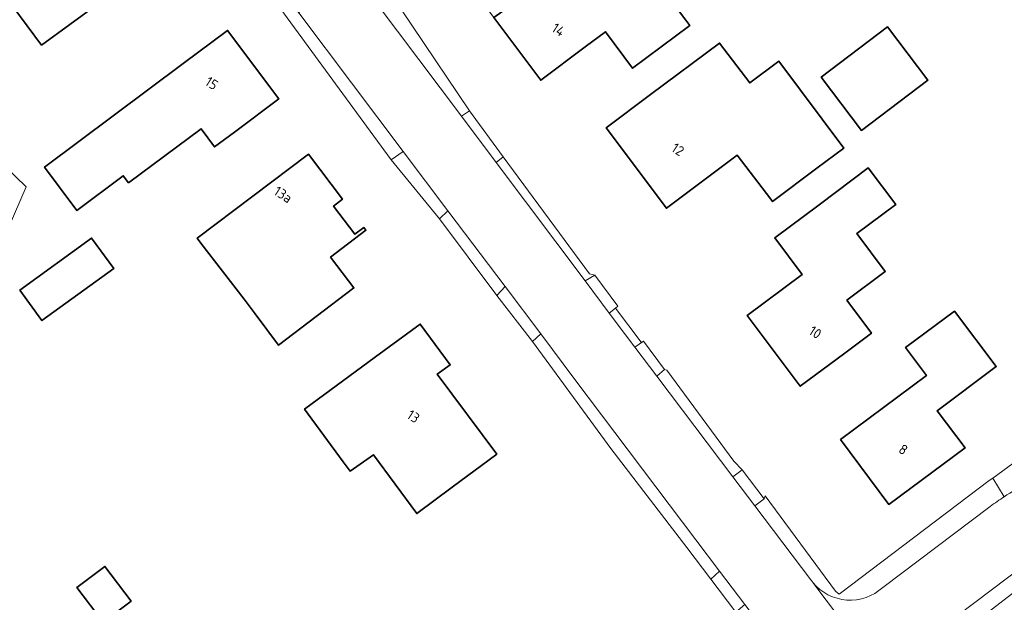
# Model space of a CAD drawing. Extents: x 184422 to 188298, y 343471 to 350189.
# Tile 152 of 256: x 186043 to 186132, y 347222 to 347274. Entities that reach past the tile are written whole.
import ezdxf
from ezdxf.enums import TextEntityAlignment as Align

# ---------------------------------------------------------------- set-up
doc = ezdxf.new("R2010")
doc.units = 0
for name, color, linetype, lineweight in [('B-WA-GR-GRAS-GV', 252, 'Continuous', 13), ('B-WA-OG-TERREIN_ERF-GV', 252, 'Continuous', 18), ('B-WA-VH-VERHARDING_ASFALT-GV', 252, 'Continuous', 18), ('B-WA-VH-VERHARDING_HALFVERHARDING-GV', 252, 'Continuous', 18), ('B-WA-VH-VERHARDING_HALFVERHARDING_GRIND-GV', 252, 'Continuous', 18), ('B-WA-VH-VERHARDING_OPEN-GV', 252, 'Continuous', 18), ('B-WE-OG-BEBOUWING-GV', 250, 'Continuous', 35), ('B-WE-OG-BEBOUWING-T18', 10, 'Continuous', 18)]:
    doc.layers.add(name, color=color, linetype=linetype, lineweight=lineweight)
doc.styles.add('NLCS-ISO-M500-T18', font='NLCS-ISO.ttf', dxfattribs={"height": 0.9})

msp = doc.modelspace()

# ---------------------------------------------------------------- linework, layer by layer
at = {"layer": 'B-WA-GR-GRAS-GV', "flags": 128}
msp.add_lwpolyline([(186017.908, 347199.426), (186043.736, 347259.171), (186029.962, 347272.485)], dxfattribs=at)
msp.add_lwpolyline([(186017.908, 347199.426), (186043.736, 347259.171), (186029.962, 347272.485)], dxfattribs=at)
msp.add_lwpolyline([(186017.908, 347199.426), (186043.736, 347259.171), (186029.962, 347272.485)], dxfattribs=at)
at = {"layer": 'B-WA-OG-TERREIN_ERF-GV', "flags": 128}
for points in [[(186113.535, 347211.884), (186107.726, 347220.803), (186105.468, 347223.801), (186103.314, 347226.662), (186096.453, 347235.584), (186089.383, 347245.231), (186086.17, 347249.369), (186080.996, 347256.261), (186076.648, 347261.604), (186053.288, 347293.508), (186052.204, 347295.22), (186051.797, 347295.314), (186050.095, 347297.78), (186040.716, 347310.875)], [(186113.535, 347211.884), (186107.726, 347220.803), (186105.468, 347223.801), (186103.314, 347226.662), (186096.453, 347235.584), (186089.383, 347245.231), (186086.17, 347249.369), (186080.996, 347256.261), (186076.648, 347261.604), (186053.288, 347293.508), (186052.204, 347295.22), (186051.797, 347295.314), (186050.095, 347297.78), (186040.716, 347310.875)], [(186113.535, 347211.884), (186107.726, 347220.803), (186105.468, 347223.801), (186103.314, 347226.662), (186096.453, 347235.584), (186089.383, 347245.231), (186086.17, 347249.369), (186080.996, 347256.261), (186076.648, 347261.604), (186053.288, 347293.508), (186052.204, 347295.22), (186051.797, 347295.314), (186050.095, 347297.78), (186040.716, 347310.875)], [(186076.526, 347276.694), (186083.722, 347266.018), (186086.753, 347261.87), (186094.544, 347251.307), (186095.024, 347251.206), (186097.076, 347248.405), (186096.86, 347248.231), (186099.177, 347245.171), (186099.407, 347245.244), (186101.298, 347242.698), (186101.507, 347242.627), (186107.531, 347234.427), (186108.301, 347233.643), (186110.261, 347231.035), (186110.363, 347231.307), (186116.72, 347222.698), (186117.031, 347222.443), (186130.551, 347232.679), (186130.896, 347232.889), (186134.839, 347235.779)], [(186076.526, 347276.694), (186083.722, 347266.018), (186086.753, 347261.87), (186094.544, 347251.307), (186095.024, 347251.206), (186097.076, 347248.405), (186096.86, 347248.231), (186099.177, 347245.171), (186099.407, 347245.244), (186101.298, 347242.698), (186101.507, 347242.627), (186107.531, 347234.427), (186108.301, 347233.643), (186110.261, 347231.035), (186110.363, 347231.307), (186116.72, 347222.698), (186117.031, 347222.443), (186130.551, 347232.679), (186130.896, 347232.889), (186134.839, 347235.779)], [(186076.526, 347276.694), (186083.722, 347266.018), (186086.753, 347261.87), (186094.544, 347251.307), (186095.024, 347251.206), (186097.076, 347248.405), (186096.86, 347248.231), (186099.177, 347245.171), (186099.407, 347245.244), (186101.298, 347242.698), (186101.507, 347242.627), (186107.531, 347234.427), (186108.301, 347233.643), (186110.261, 347231.035), (186110.363, 347231.307), (186116.72, 347222.698), (186117.031, 347222.443), (186130.551, 347232.679), (186130.896, 347232.889), (186134.839, 347235.779)], [(186029.962, 347272.485), (186043.736, 347259.171), (186017.908, 347199.426)], [(186029.962, 347272.485), (186043.736, 347259.171), (186017.908, 347199.426)], [(186029.962, 347272.485), (186043.736, 347259.171), (186017.908, 347199.426)], [(186134.912, 347224.239), (186128.509, 347219.328), (186126.105, 347217.394), (186125.427, 347216.697), (186124.882, 347213.353), (186134.309, 347200.778)], [(186134.912, 347224.239), (186128.509, 347219.328), (186126.105, 347217.394), (186125.427, 347216.697), (186124.882, 347213.353), (186134.309, 347200.778)], [(186134.912, 347224.239), (186128.509, 347219.328), (186126.105, 347217.394), (186125.427, 347216.697), (186124.882, 347213.353), (186134.309, 347200.778)]]:
    msp.add_lwpolyline(points, dxfattribs=at)
for points in [[(186050.246, 347275.663), (186045.135, 347271.929), (186042.557, 347275.421), (186040.966, 347274.316), (186038.8, 347277.343), (186040.335, 347278.431), (186037.762, 347281.916), (186042.974, 347285.834), (186046.968, 347288.836), (186047.338, 347288.379), (186049.455, 347289.962), (186051.668, 347286.979), (186049.663, 347285.445), (186052.024, 347282.304), (186047.719, 347279.086), (186049.972, 347276.034)], [(186050.246, 347275.663), (186045.135, 347271.929), (186042.557, 347275.421), (186040.966, 347274.316), (186038.8, 347277.343), (186040.335, 347278.431), (186037.762, 347281.916), (186042.974, 347285.834), (186046.968, 347288.836), (186047.338, 347288.379), (186049.455, 347289.962), (186051.668, 347286.979), (186049.663, 347285.445), (186052.024, 347282.304), (186047.719, 347279.086), (186049.972, 347276.034)], [(186050.246, 347275.663), (186045.135, 347271.929), (186042.557, 347275.421), (186040.966, 347274.316), (186038.8, 347277.343), (186040.335, 347278.431), (186037.762, 347281.916), (186042.974, 347285.834), (186046.968, 347288.836), (186047.338, 347288.379), (186049.455, 347289.962), (186051.668, 347286.979), (186049.663, 347285.445), (186052.024, 347282.304), (186047.719, 347279.086), (186049.972, 347276.034)], [(186094.939, 347281.371), (186091.906, 347279.103), (186092.094, 347278.852), (186094.35, 347275.833), (186098.179, 347278.696), (186098.205, 347278.715), (186099.767, 347276.626), (186099.932, 347276.405), (186100.974, 347277.183), (186103.209, 347274.192), (186103.571, 347273.708), (186098.415, 347269.854), (186095.965, 347273.132), (186094.149, 347271.774), (186090.135, 347268.772), (186085.913, 347274.417), (186081.531, 347280.277), (186085.535, 347283.271), (186091.347, 347287.617), (186093.117, 347285.249), (186095.63, 347281.887)], [(186094.939, 347281.371), (186091.906, 347279.103), (186092.094, 347278.852), (186094.35, 347275.833), (186098.179, 347278.696), (186098.205, 347278.715), (186099.767, 347276.626), (186099.932, 347276.405), (186100.974, 347277.183), (186103.209, 347274.192), (186103.571, 347273.708), (186098.415, 347269.854), (186095.965, 347273.132), (186094.149, 347271.774), (186090.135, 347268.772), (186085.913, 347274.417), (186081.531, 347280.277), (186085.535, 347283.271), (186091.347, 347287.617), (186093.117, 347285.249), (186095.63, 347281.887)], [(186094.939, 347281.371), (186091.906, 347279.103), (186092.094, 347278.852), (186094.35, 347275.833), (186098.179, 347278.696), (186098.205, 347278.715), (186099.767, 347276.626), (186099.932, 347276.405), (186100.974, 347277.183), (186103.209, 347274.192), (186103.571, 347273.708), (186098.415, 347269.854), (186095.965, 347273.132), (186094.149, 347271.774), (186090.135, 347268.772), (186085.913, 347274.417), (186081.531, 347280.277), (186085.535, 347283.271), (186091.347, 347287.617), (186093.117, 347285.249), (186095.63, 347281.887)], [(186115.413, 347269.031), (186121.398, 347273.567), (186125.031, 347268.774), (186119.045, 347264.238)], [(186115.413, 347269.031), (186121.398, 347273.567), (186125.031, 347268.774), (186119.045, 347264.238)], [(186115.413, 347269.031), (186121.398, 347273.567), (186125.031, 347268.774), (186119.045, 347264.238)], [(186052.5, 347260.151), (186048.317, 347257.024), (186045.404, 347260.922), (186057.901, 347270.261), (186061.906, 347273.254), (186066.522, 347267.078), (186062.517, 347264.085), (186060.738, 347262.755), (186059.517, 347264.388), (186052.983, 347259.505)], [(186052.5, 347260.151), (186048.317, 347257.024), (186045.404, 347260.922), (186057.901, 347270.261), (186061.906, 347273.254), (186066.522, 347267.078), (186062.517, 347264.085), (186060.738, 347262.755), (186059.517, 347264.388), (186052.983, 347259.505)], [(186052.5, 347260.151), (186048.317, 347257.024), (186045.404, 347260.922), (186057.901, 347270.261), (186061.906, 347273.254), (186066.522, 347267.078), (186062.517, 347264.085), (186060.738, 347262.755), (186059.517, 347264.388), (186052.983, 347259.505)], [(186107.846, 347262.007), (186101.469, 347257.227), (186096.042, 347264.47), (186100.043, 347267.468), (186106.252, 347272.121), (186108.975, 347268.525), (186111.591, 347270.486), (186117.454, 347262.643), (186115.037, 347260.835), (186111.036, 347257.836), (186110.874, 347258.052)], [(186107.846, 347262.007), (186101.469, 347257.227), (186096.042, 347264.47), (186100.043, 347267.468), (186106.252, 347272.121), (186108.975, 347268.525), (186111.591, 347270.486), (186117.454, 347262.643), (186115.037, 347260.835), (186111.036, 347257.836), (186110.874, 347258.052)], [(186107.846, 347262.007), (186101.469, 347257.227), (186096.042, 347264.47), (186100.043, 347267.468), (186106.252, 347272.121), (186108.975, 347268.525), (186111.591, 347270.486), (186117.454, 347262.643), (186115.037, 347260.835), (186111.036, 347257.836), (186110.874, 347258.052)], [(186074.186, 347255.488), (186074.373, 347255.241), (186071.17, 347252.826), (186071.273, 347252.692), (186073.297, 347250.049), (186066.507, 347244.9), (186064.404, 347247.71), (186063.404, 347249.047), (186059.501, 347254.095), (186059.17, 347254.523), (186069.187, 347262.092), (186072.257, 347258.032), (186071.459, 347257.429), (186073.388, 347254.885)], [(186074.186, 347255.488), (186074.373, 347255.241), (186071.17, 347252.826), (186071.273, 347252.692), (186073.297, 347250.049), (186066.507, 347244.9), (186064.404, 347247.71), (186063.404, 347249.047), (186059.501, 347254.095), (186059.17, 347254.523), (186069.187, 347262.092), (186072.257, 347258.032), (186071.459, 347257.429), (186073.388, 347254.885)], [(186074.186, 347255.488), (186074.373, 347255.241), (186071.17, 347252.826), (186071.273, 347252.692), (186073.297, 347250.049), (186066.507, 347244.9), (186064.404, 347247.71), (186063.404, 347249.047), (186059.501, 347254.095), (186059.17, 347254.523), (186069.187, 347262.092), (186072.257, 347258.032), (186071.459, 347257.429), (186073.388, 347254.885)], [(186121.188, 347251.53), (186117.732, 347248.94), (186119.947, 347245.982), (186117.532, 347244.173), (186113.53, 347241.176), (186108.745, 347247.567), (186113.692, 347251.271), (186111.235, 347254.553), (186115.237, 347257.55), (186119.661, 347260.863), (186122.134, 347257.559), (186118.634, 347254.938)], [(186121.188, 347251.53), (186117.732, 347248.94), (186119.947, 347245.982), (186117.532, 347244.173), (186113.53, 347241.176), (186108.745, 347247.567), (186113.692, 347251.271), (186111.235, 347254.553), (186115.237, 347257.55), (186119.661, 347260.863), (186122.134, 347257.559), (186118.634, 347254.938)], [(186121.188, 347251.53), (186117.732, 347248.94), (186119.947, 347245.982), (186117.532, 347244.173), (186113.53, 347241.176), (186108.745, 347247.567), (186113.692, 347251.271), (186111.235, 347254.553), (186115.237, 347257.55), (186119.661, 347260.863), (186122.134, 347257.559), (186118.634, 347254.938)], [(186049.647, 347254.538), (186051.642, 347251.783), (186045.169, 347247.095), (186043.174, 347249.849)], [(186049.647, 347254.538), (186051.642, 347251.783), (186045.169, 347247.095), (186043.174, 347249.849)], [(186049.647, 347254.538), (186051.642, 347251.783), (186045.169, 347247.095), (186043.174, 347249.849)], [(186124.9, 347242.145), (186123.025, 347244.664), (186127.439, 347247.95), (186131.192, 347242.977), (186125.861, 347238.954), (186128.388, 347235.641), (186121.519, 347230.527), (186117.159, 347236.383)], [(186124.9, 347242.145), (186123.025, 347244.664), (186127.439, 347247.95), (186131.192, 347242.977), (186125.861, 347238.954), (186128.388, 347235.641), (186121.519, 347230.527), (186117.159, 347236.383)], [(186124.9, 347242.145), (186123.025, 347244.664), (186127.439, 347247.95), (186131.192, 347242.977), (186125.861, 347238.954), (186128.388, 347235.641), (186121.519, 347230.527), (186117.159, 347236.383)], [(186081.971, 347243.123), (186080.811, 347242.27), (186086.164, 347235.058), (186082.149, 347232.078), (186078.954, 347229.707), (186075.053, 347235.012), (186072.942, 347233.537), (186072.335, 347234.381), (186068.846, 347239.125), (186075.245, 347243.83), (186079.273, 347246.792)], [(186081.971, 347243.123), (186080.811, 347242.27), (186086.164, 347235.058), (186082.149, 347232.078), (186078.954, 347229.707), (186075.053, 347235.012), (186072.942, 347233.537), (186072.335, 347234.381), (186068.846, 347239.125), (186075.245, 347243.83), (186079.273, 347246.792)], [(186081.971, 347243.123), (186080.811, 347242.27), (186086.164, 347235.058), (186082.149, 347232.078), (186078.954, 347229.707), (186075.053, 347235.012), (186072.942, 347233.537), (186072.335, 347234.381), (186068.846, 347239.125), (186075.245, 347243.83), (186079.273, 347246.792)]]:
    msp.add_lwpolyline(points, close=True, dxfattribs=at)
at = {"layer": 'B-WA-VH-VERHARDING_ASFALT-GV', "flags": 128}
for points in [[(186114.488, 347223.742), (186109.443, 347230.409), (186107.461, 347233.03), (186100.594, 347242.104), (186098.615, 347244.72), (186097.785, 347245.817), (186096.308, 347247.784), (186094.137, 347250.676), (186086.12, 347261.354), (186082.982, 347265.534), (186075.309, 347275.754), (186073.346, 347278.369), (186069.166, 347281.351), (186068.904, 347281.703), (186068.858, 347281.765), (186068.73, 347281.904), (186066.327, 347280.099), (186066.432, 347279.947), (186066.443, 347279.932), (186066.798, 347279.473), (186068.422, 347274.731), (186077.745, 347262.349), (186081.765, 347257.01)], [(186114.488, 347223.742), (186109.443, 347230.409), (186107.461, 347233.03), (186100.594, 347242.104), (186098.615, 347244.72), (186097.785, 347245.817), (186096.308, 347247.784), (186094.137, 347250.676), (186086.12, 347261.354), (186082.982, 347265.534), (186075.309, 347275.754), (186073.346, 347278.369), (186069.166, 347281.351), (186068.904, 347281.703), (186068.858, 347281.765), (186068.73, 347281.904), (186066.327, 347280.099), (186066.432, 347279.947), (186066.443, 347279.932), (186066.798, 347279.473), (186068.422, 347274.731), (186077.745, 347262.349), (186081.765, 347257.01)], [(186114.488, 347223.742), (186109.443, 347230.409), (186107.461, 347233.03), (186100.594, 347242.104), (186098.615, 347244.72), (186097.785, 347245.817), (186096.308, 347247.784), (186094.137, 347250.676), (186086.12, 347261.354), (186082.982, 347265.534), (186075.309, 347275.754), (186073.346, 347278.369), (186069.166, 347281.351), (186068.904, 347281.703), (186068.858, 347281.765), (186068.73, 347281.904), (186066.327, 347280.099), (186066.432, 347279.947), (186066.443, 347279.932), (186066.798, 347279.473), (186068.422, 347274.731), (186077.745, 347262.349), (186081.765, 347257.01)], [(186081.765, 347257.01), (186086.918, 347250.166), (186090.129, 347245.902), (186093.218, 347241.799), (186104.127, 347227.335), (186106.259, 347224.509), (186108.519, 347221.513), (186112.629, 347216.071), (186113.029, 347216.408), (186115.019, 347213.758), (186119.472, 347217.117), (186114.667, 347223.505)], [(186081.765, 347257.01), (186086.918, 347250.166), (186090.129, 347245.902), (186093.218, 347241.799), (186104.127, 347227.335), (186106.259, 347224.509), (186108.519, 347221.513), (186112.629, 347216.071), (186113.029, 347216.408), (186115.019, 347213.758), (186119.472, 347217.117), (186114.667, 347223.505)], [(186081.765, 347257.01), (186086.918, 347250.166), (186090.129, 347245.902), (186093.218, 347241.799), (186104.127, 347227.335), (186106.259, 347224.509), (186108.519, 347221.513), (186112.629, 347216.071), (186113.029, 347216.408), (186115.019, 347213.758), (186119.472, 347217.117), (186114.667, 347223.505)], [(186130.645, 347230.349), (186120.965, 347223.047)], [(186130.645, 347230.349), (186120.965, 347223.047)], [(186130.645, 347230.349), (186120.965, 347223.047)], [(186125.183, 347218.588), (186125.454, 347218.82), (186125.739, 347219.034), (186127.667, 347220.492), (186133.797, 347225.126), (186133.939, 347225.232), (186134.087, 347225.342)], [(186125.183, 347218.588), (186125.454, 347218.82), (186125.739, 347219.034), (186127.667, 347220.492), (186133.797, 347225.126), (186133.939, 347225.232), (186134.087, 347225.342)], [(186125.183, 347218.588), (186125.454, 347218.82), (186125.739, 347219.034), (186127.667, 347220.492), (186133.797, 347225.126), (186133.939, 347225.232), (186134.087, 347225.342)], [(186114.667, 347223.505), (186119.472, 347217.117), (186124.367, 347210.609)], [(186114.667, 347223.505), (186119.472, 347217.117), (186124.367, 347210.609)], [(186114.667, 347223.505), (186119.472, 347217.117), (186124.367, 347210.609)]]:
    msp.add_lwpolyline(points, dxfattribs=at)
at = {"layer": 'B-WA-VH-VERHARDING_ASFALT-GV'}
for points in [[(186135.891, 347233.654, 0.020283), (186131.923, 347231.228)], [(186135.891, 347233.654, 0.020283), (186131.923, 347231.228)], [(186135.891, 347233.654, 0.020283), (186131.923, 347231.228)], [(186131.923, 347231.228, 0.006973), (186130.645, 347230.349)], [(186131.923, 347231.228, 0.006973), (186130.645, 347230.349)], [(186131.923, 347231.228, 0.006973), (186130.645, 347230.349)], [(186114.667, 347223.505, -0.019522), (186114.488, 347223.742)], [(186114.667, 347223.505, -0.019522), (186114.488, 347223.742)], [(186114.667, 347223.505, -0.019522), (186114.488, 347223.742)], [(186120.965, 347223.047, -0.433149), (186114.667, 347223.505)], [(186120.965, 347223.047, -0.433149), (186114.667, 347223.505)], [(186120.965, 347223.047, -0.433149), (186114.667, 347223.505)]]:
    msp.add_lwpolyline(points, format="xyb", dxfattribs=at)
at = {"layer": 'B-WA-VH-VERHARDING_HALFVERHARDING-GV', "flags": 128}
msp.add_lwpolyline([(186134.912, 347224.239), (186134.087, 347225.342), (186133.939, 347225.232), (186133.797, 347225.126), (186127.667, 347220.492), (186128.509, 347219.328)], close=True, dxfattribs=at)
msp.add_lwpolyline([(186134.912, 347224.239), (186134.087, 347225.342), (186133.939, 347225.232), (186133.797, 347225.126), (186127.667, 347220.492), (186128.509, 347219.328)], close=True, dxfattribs=at)
msp.add_lwpolyline([(186134.912, 347224.239), (186134.087, 347225.342), (186133.939, 347225.232), (186133.797, 347225.126), (186127.667, 347220.492), (186128.509, 347219.328)], close=True, dxfattribs=at)
at = {"layer": 'B-WA-VH-VERHARDING_HALFVERHARDING_GRIND-GV', "flags": 128}
for points in [[(186068.422, 347274.731), (186065.545, 347278.531), (186063.729, 347280.952), (186060.737, 347284.957), (186054.008, 347293.959), (186053.288, 347293.508), (186076.648, 347261.604), (186077.745, 347262.349)], [(186068.422, 347274.731), (186065.545, 347278.531), (186063.729, 347280.952), (186060.737, 347284.957), (186054.008, 347293.959), (186053.288, 347293.508), (186076.648, 347261.604), (186077.745, 347262.349)], [(186068.422, 347274.731), (186065.545, 347278.531), (186063.729, 347280.952), (186060.737, 347284.957), (186054.008, 347293.959), (186053.288, 347293.508), (186076.648, 347261.604), (186077.745, 347262.349)], [(186075.309, 347275.754), (186082.982, 347265.534), (186083.722, 347266.018), (186076.526, 347276.694)], [(186075.309, 347275.754), (186082.982, 347265.534), (186083.722, 347266.018), (186076.526, 347276.694)], [(186075.309, 347275.754), (186082.982, 347265.534), (186083.722, 347266.018), (186076.526, 347276.694)], [(186086.753, 347261.87), (186086.12, 347261.354), (186094.137, 347250.676), (186095.024, 347251.206), (186094.544, 347251.307)], [(186086.753, 347261.87), (186086.12, 347261.354), (186094.137, 347250.676), (186095.024, 347251.206), (186094.544, 347251.307)], [(186086.753, 347261.87), (186086.12, 347261.354), (186094.137, 347250.676), (186095.024, 347251.206), (186094.544, 347251.307)], [(186086.918, 347250.166), (186081.765, 347257.01), (186080.996, 347256.261), (186086.17, 347249.369)], [(186086.918, 347250.166), (186081.765, 347257.01), (186080.996, 347256.261), (186086.17, 347249.369)], [(186086.918, 347250.166), (186081.765, 347257.01), (186080.996, 347256.261), (186086.17, 347249.369)], [(186096.308, 347247.784), (186097.785, 347245.817), (186098.615, 347244.72), (186099.407, 347245.244), (186099.177, 347245.171), (186096.86, 347248.231)], [(186096.308, 347247.784), (186097.785, 347245.817), (186098.615, 347244.72), (186099.407, 347245.244), (186099.177, 347245.171), (186096.86, 347248.231)], [(186096.308, 347247.784), (186097.785, 347245.817), (186098.615, 347244.72), (186099.407, 347245.244), (186099.177, 347245.171), (186096.86, 347248.231)], [(186104.127, 347227.335), (186093.218, 347241.799), (186090.129, 347245.902), (186089.383, 347245.231), (186096.453, 347235.584), (186103.314, 347226.662), (186105.468, 347223.801), (186106.259, 347224.509)], [(186104.127, 347227.335), (186093.218, 347241.799), (186090.129, 347245.902), (186089.383, 347245.231), (186096.453, 347235.584), (186103.314, 347226.662), (186105.468, 347223.801), (186106.259, 347224.509)], [(186104.127, 347227.335), (186093.218, 347241.799), (186090.129, 347245.902), (186089.383, 347245.231), (186096.453, 347235.584), (186103.314, 347226.662), (186105.468, 347223.801), (186106.259, 347224.509)], [(186100.594, 347242.104), (186107.461, 347233.03), (186108.301, 347233.643), (186107.531, 347234.427), (186101.507, 347242.627), (186101.298, 347242.698)], [(186100.594, 347242.104), (186107.461, 347233.03), (186108.301, 347233.643), (186107.531, 347234.427), (186101.507, 347242.627), (186101.298, 347242.698)], [(186100.594, 347242.104), (186107.461, 347233.03), (186108.301, 347233.643), (186107.531, 347234.427), (186101.507, 347242.627), (186101.298, 347242.698)]]:
    msp.add_lwpolyline(points, close=True, dxfattribs=at)
for points in [[(186135.891, 347233.654), (186134.839, 347235.779), (186130.896, 347232.889), (186131.923, 347231.228)], [(186135.891, 347233.654), (186134.839, 347235.779), (186130.896, 347232.889), (186131.923, 347231.228)], [(186135.891, 347233.654), (186134.839, 347235.779), (186130.896, 347232.889), (186131.923, 347231.228)], [(186131.923, 347231.228), (186130.896, 347232.889), (186130.551, 347232.679), (186117.031, 347222.443), (186116.72, 347222.698), (186110.363, 347231.307), (186110.261, 347231.035), (186109.443, 347230.409), (186114.488, 347223.742)], [(186131.923, 347231.228), (186130.896, 347232.889), (186130.551, 347232.679), (186117.031, 347222.443), (186116.72, 347222.698), (186110.363, 347231.307), (186110.261, 347231.035), (186109.443, 347230.409), (186114.488, 347223.742)], [(186131.923, 347231.228), (186130.896, 347232.889), (186130.551, 347232.679), (186117.031, 347222.443), (186116.72, 347222.698), (186110.363, 347231.307), (186110.261, 347231.035), (186109.443, 347230.409), (186114.488, 347223.742)], [(186120.965, 347223.047), (186130.645, 347230.349)], [(186120.965, 347223.047), (186130.645, 347230.349)], [(186120.965, 347223.047), (186130.645, 347230.349)]]:
    msp.add_lwpolyline(points, dxfattribs=at)
at = {"layer": 'B-WA-VH-VERHARDING_HALFVERHARDING_GRIND-GV'}
for points in [[(186131.923, 347231.228, -0.020283), (186135.891, 347233.654)], [(186131.923, 347231.228, -0.020283), (186135.891, 347233.654)], [(186131.923, 347231.228, -0.020283), (186135.891, 347233.654)], [(186130.645, 347230.349, -0.006973), (186131.923, 347231.228)], [(186130.645, 347230.349, -0.006973), (186131.923, 347231.228)], [(186130.645, 347230.349, -0.006973), (186131.923, 347231.228)], [(186114.488, 347223.742, 0.019522), (186114.667, 347223.505)], [(186114.488, 347223.742, 0.019522), (186114.667, 347223.505)], [(186114.488, 347223.742, 0.019522), (186114.667, 347223.505)], [(186114.667, 347223.505, 0.433149), (186120.965, 347223.047)], [(186114.667, 347223.505, 0.433149), (186120.965, 347223.047)], [(186114.667, 347223.505, 0.433149), (186120.965, 347223.047)]]:
    msp.add_lwpolyline(points, format="xyb", dxfattribs=at)
at = {"layer": 'B-WA-VH-VERHARDING_OPEN-GV', "flags": 128}
for points in [[(186082.982, 347265.534), (186086.12, 347261.354), (186086.753, 347261.87), (186083.722, 347266.018)], [(186082.982, 347265.534), (186086.12, 347261.354), (186086.753, 347261.87), (186083.722, 347266.018)], [(186082.982, 347265.534), (186086.12, 347261.354), (186086.753, 347261.87), (186083.722, 347266.018)], [(186080.996, 347256.261), (186081.765, 347257.01), (186077.745, 347262.349), (186076.648, 347261.604)], [(186080.996, 347256.261), (186081.765, 347257.01), (186077.745, 347262.349), (186076.648, 347261.604)], [(186080.996, 347256.261), (186081.765, 347257.01), (186077.745, 347262.349), (186076.648, 347261.604)], [(186096.308, 347247.784), (186096.86, 347248.231), (186097.076, 347248.405), (186095.024, 347251.206), (186094.137, 347250.676)], [(186096.308, 347247.784), (186096.86, 347248.231), (186097.076, 347248.405), (186095.024, 347251.206), (186094.137, 347250.676)], [(186096.308, 347247.784), (186096.86, 347248.231), (186097.076, 347248.405), (186095.024, 347251.206), (186094.137, 347250.676)], [(186089.383, 347245.231), (186090.129, 347245.902), (186086.918, 347250.166), (186086.17, 347249.369)], [(186089.383, 347245.231), (186090.129, 347245.902), (186086.918, 347250.166), (186086.17, 347249.369)], [(186089.383, 347245.231), (186090.129, 347245.902), (186086.918, 347250.166), (186086.17, 347249.369)], [(186100.594, 347242.104), (186101.298, 347242.698), (186099.407, 347245.244), (186098.615, 347244.72)], [(186100.594, 347242.104), (186101.298, 347242.698), (186099.407, 347245.244), (186098.615, 347244.72)], [(186100.594, 347242.104), (186101.298, 347242.698), (186099.407, 347245.244), (186098.615, 347244.72)], [(186109.443, 347230.409), (186110.261, 347231.035), (186108.301, 347233.643), (186107.461, 347233.03)], [(186109.443, 347230.409), (186110.261, 347231.035), (186108.301, 347233.643), (186107.461, 347233.03)], [(186109.443, 347230.409), (186110.261, 347231.035), (186108.301, 347233.643), (186107.461, 347233.03)], [(186107.726, 347220.803), (186108.519, 347221.513), (186106.259, 347224.509), (186105.468, 347223.801)], [(186107.726, 347220.803), (186108.519, 347221.513), (186106.259, 347224.509), (186105.468, 347223.801)], [(186107.726, 347220.803), (186108.519, 347221.513), (186106.259, 347224.509), (186105.468, 347223.801)]]:
    msp.add_lwpolyline(points, close=True, dxfattribs=at)
at = {"layer": 'B-WE-OG-BEBOUWING-GV', "flags": 128}
for points in [[(186045.135, 347271.929), (186050.246, 347275.663), (186049.972, 347276.034), (186047.719, 347279.086), (186052.024, 347282.304), (186049.663, 347285.445), (186051.668, 347286.979), (186049.455, 347289.962), (186047.338, 347288.379), (186046.968, 347288.836), (186042.974, 347285.834), (186037.762, 347281.916), (186040.335, 347278.431), (186038.8, 347277.343), (186040.966, 347274.316), (186042.557, 347275.421)], [(186045.135, 347271.929), (186050.246, 347275.663), (186049.972, 347276.034), (186047.719, 347279.086), (186052.024, 347282.304), (186049.663, 347285.445), (186051.668, 347286.979), (186049.455, 347289.962), (186047.338, 347288.379), (186046.968, 347288.836), (186042.974, 347285.834), (186037.762, 347281.916), (186040.335, 347278.431), (186038.8, 347277.343), (186040.966, 347274.316), (186042.557, 347275.421)], [(186045.135, 347271.929), (186050.246, 347275.663), (186049.972, 347276.034), (186047.719, 347279.086), (186052.024, 347282.304), (186049.663, 347285.445), (186051.668, 347286.979), (186049.455, 347289.962), (186047.338, 347288.379), (186046.968, 347288.836), (186042.974, 347285.834), (186037.762, 347281.916), (186040.335, 347278.431), (186038.8, 347277.343), (186040.966, 347274.316), (186042.557, 347275.421)], [(186092.094, 347278.852), (186085.913, 347274.417), (186090.135, 347268.772), (186094.149, 347271.774), (186095.965, 347273.132), (186098.415, 347269.854), (186103.571, 347273.708), (186103.209, 347274.192), (186100.974, 347277.183), (186099.932, 347276.405), (186099.767, 347276.626), (186098.205, 347278.715), (186098.179, 347278.696), (186094.35, 347275.833)], [(186092.094, 347278.852), (186085.913, 347274.417), (186090.135, 347268.772), (186094.149, 347271.774), (186095.965, 347273.132), (186098.415, 347269.854), (186103.571, 347273.708), (186103.209, 347274.192), (186100.974, 347277.183), (186099.932, 347276.405), (186099.767, 347276.626), (186098.205, 347278.715), (186098.179, 347278.696), (186094.35, 347275.833)], [(186092.094, 347278.852), (186085.913, 347274.417), (186090.135, 347268.772), (186094.149, 347271.774), (186095.965, 347273.132), (186098.415, 347269.854), (186103.571, 347273.708), (186103.209, 347274.192), (186100.974, 347277.183), (186099.932, 347276.405), (186099.767, 347276.626), (186098.205, 347278.715), (186098.179, 347278.696), (186094.35, 347275.833)], [(186115.413, 347269.031), (186119.045, 347264.238), (186125.031, 347268.774), (186121.398, 347273.567)], [(186115.413, 347269.031), (186119.045, 347264.238), (186125.031, 347268.774), (186121.398, 347273.567)], [(186115.413, 347269.031), (186119.045, 347264.238), (186125.031, 347268.774), (186121.398, 347273.567)], [(186052.983, 347259.505), (186059.517, 347264.388), (186060.738, 347262.755), (186062.517, 347264.085), (186066.522, 347267.078), (186061.906, 347273.254), (186057.901, 347270.261), (186045.404, 347260.922), (186048.317, 347257.024), (186052.5, 347260.151)], [(186052.983, 347259.505), (186059.517, 347264.388), (186060.738, 347262.755), (186062.517, 347264.085), (186066.522, 347267.078), (186061.906, 347273.254), (186057.901, 347270.261), (186045.404, 347260.922), (186048.317, 347257.024), (186052.5, 347260.151)], [(186052.983, 347259.505), (186059.517, 347264.388), (186060.738, 347262.755), (186062.517, 347264.085), (186066.522, 347267.078), (186061.906, 347273.254), (186057.901, 347270.261), (186045.404, 347260.922), (186048.317, 347257.024), (186052.5, 347260.151)], [(186110.874, 347258.052), (186111.036, 347257.836), (186115.037, 347260.835), (186117.454, 347262.643), (186111.591, 347270.486), (186108.975, 347268.525), (186106.252, 347272.121), (186100.043, 347267.468), (186096.042, 347264.47), (186101.469, 347257.227), (186107.846, 347262.007)], [(186110.874, 347258.052), (186111.036, 347257.836), (186115.037, 347260.835), (186117.454, 347262.643), (186111.591, 347270.486), (186108.975, 347268.525), (186106.252, 347272.121), (186100.043, 347267.468), (186096.042, 347264.47), (186101.469, 347257.227), (186107.846, 347262.007)], [(186110.874, 347258.052), (186111.036, 347257.836), (186115.037, 347260.835), (186117.454, 347262.643), (186111.591, 347270.486), (186108.975, 347268.525), (186106.252, 347272.121), (186100.043, 347267.468), (186096.042, 347264.47), (186101.469, 347257.227), (186107.846, 347262.007)], [(186071.17, 347252.826), (186074.373, 347255.241), (186074.186, 347255.488), (186073.388, 347254.885), (186071.459, 347257.429), (186072.257, 347258.032), (186069.187, 347262.092), (186059.17, 347254.523), (186059.501, 347254.095), (186063.404, 347249.047), (186064.404, 347247.71), (186066.507, 347244.9), (186073.297, 347250.049), (186071.273, 347252.692)], [(186071.17, 347252.826), (186074.373, 347255.241), (186074.186, 347255.488), (186073.388, 347254.885), (186071.459, 347257.429), (186072.257, 347258.032), (186069.187, 347262.092), (186059.17, 347254.523), (186059.501, 347254.095), (186063.404, 347249.047), (186064.404, 347247.71), (186066.507, 347244.9), (186073.297, 347250.049), (186071.273, 347252.692)], [(186071.17, 347252.826), (186074.373, 347255.241), (186074.186, 347255.488), (186073.388, 347254.885), (186071.459, 347257.429), (186072.257, 347258.032), (186069.187, 347262.092), (186059.17, 347254.523), (186059.501, 347254.095), (186063.404, 347249.047), (186064.404, 347247.71), (186066.507, 347244.9), (186073.297, 347250.049), (186071.273, 347252.692)], [(186117.732, 347248.94), (186121.188, 347251.53), (186118.634, 347254.938), (186122.134, 347257.559), (186119.661, 347260.863), (186115.237, 347257.55), (186111.235, 347254.553), (186113.692, 347251.271), (186108.745, 347247.567), (186113.53, 347241.176), (186117.532, 347244.173), (186119.947, 347245.982)], [(186117.732, 347248.94), (186121.188, 347251.53), (186118.634, 347254.938), (186122.134, 347257.559), (186119.661, 347260.863), (186115.237, 347257.55), (186111.235, 347254.553), (186113.692, 347251.271), (186108.745, 347247.567), (186113.53, 347241.176), (186117.532, 347244.173), (186119.947, 347245.982)], [(186117.732, 347248.94), (186121.188, 347251.53), (186118.634, 347254.938), (186122.134, 347257.559), (186119.661, 347260.863), (186115.237, 347257.55), (186111.235, 347254.553), (186113.692, 347251.271), (186108.745, 347247.567), (186113.53, 347241.176), (186117.532, 347244.173), (186119.947, 347245.982)], [(186043.174, 347249.849), (186045.169, 347247.095), (186051.642, 347251.783), (186049.647, 347254.538)], [(186043.174, 347249.849), (186045.169, 347247.095), (186051.642, 347251.783), (186049.647, 347254.538)], [(186043.174, 347249.849), (186045.169, 347247.095), (186051.642, 347251.783), (186049.647, 347254.538)], [(186117.159, 347236.383), (186121.519, 347230.527), (186128.388, 347235.641), (186125.861, 347238.954), (186131.192, 347242.977), (186127.439, 347247.95), (186123.025, 347244.664), (186124.9, 347242.145)], [(186117.159, 347236.383), (186121.519, 347230.527), (186128.388, 347235.641), (186125.861, 347238.954), (186131.192, 347242.977), (186127.439, 347247.95), (186123.025, 347244.664), (186124.9, 347242.145)], [(186117.159, 347236.383), (186121.519, 347230.527), (186128.388, 347235.641), (186125.861, 347238.954), (186131.192, 347242.977), (186127.439, 347247.95), (186123.025, 347244.664), (186124.9, 347242.145)], [(186086.164, 347235.058), (186080.811, 347242.27), (186081.971, 347243.123), (186079.273, 347246.792), (186075.245, 347243.83), (186068.846, 347239.125), (186072.335, 347234.381), (186072.942, 347233.537), (186075.053, 347235.012), (186078.954, 347229.707), (186082.149, 347232.078)], [(186086.164, 347235.058), (186080.811, 347242.27), (186081.971, 347243.123), (186079.273, 347246.792), (186075.245, 347243.83), (186068.846, 347239.125), (186072.335, 347234.381), (186072.942, 347233.537), (186075.053, 347235.012), (186078.954, 347229.707), (186082.149, 347232.078)], [(186086.164, 347235.058), (186080.811, 347242.27), (186081.971, 347243.123), (186079.273, 347246.792), (186075.245, 347243.83), (186068.846, 347239.125), (186072.335, 347234.381), (186072.942, 347233.537), (186075.053, 347235.012), (186078.954, 347229.707), (186082.149, 347232.078)], [(186050.684, 347219.911), (186053.206, 347221.804), (186050.846, 347224.947), (186048.324, 347223.053)], [(186050.684, 347219.911), (186053.206, 347221.804), (186050.846, 347224.947), (186048.324, 347223.053)], [(186050.684, 347219.911), (186053.206, 347221.804), (186050.846, 347224.947), (186048.324, 347223.053)]]:
    msp.add_lwpolyline(points, close=True, dxfattribs=at)

# ---------------------------------------------------------------- texts
at = {"layer": 'B-WE-OG-BEBOUWING-T18', "style": 'NLCS-ISO-M500-T18'}
for s, p in [('14', (186091.728, 347273.321)), ('14', (186091.728, 347273.321)), ('14', (186091.728, 347273.321)), ('15', (186060.47, 347268.494)), ('15', (186060.47, 347268.494)), ('15', (186060.47, 347268.494)), ('12', (186102.498, 347262.525)), ('12', (186102.498, 347262.525)), ('12', (186102.498, 347262.525)), ('13a', (186066.912, 347258.469)), ('13a', (186066.912, 347258.469)), ('13a', (186066.912, 347258.469)), ('10', (186114.881, 347246.045)), ('10', (186114.881, 347246.045)), ('10', (186114.881, 347246.045)), ('13', (186078.654, 347238.464)), ('13', (186078.654, 347238.464)), ('13', (186078.654, 347238.464)), ('8', (186122.818, 347235.481)), ('8', (186122.818, 347235.481)), ('8', (186122.818, 347235.481))]:
    msp.add_text(s, height=0.9, rotation=327.1, dxfattribs=at).set_placement(p, align=Align.MIDDLE)

doc.saveas('drawing.dxf')
